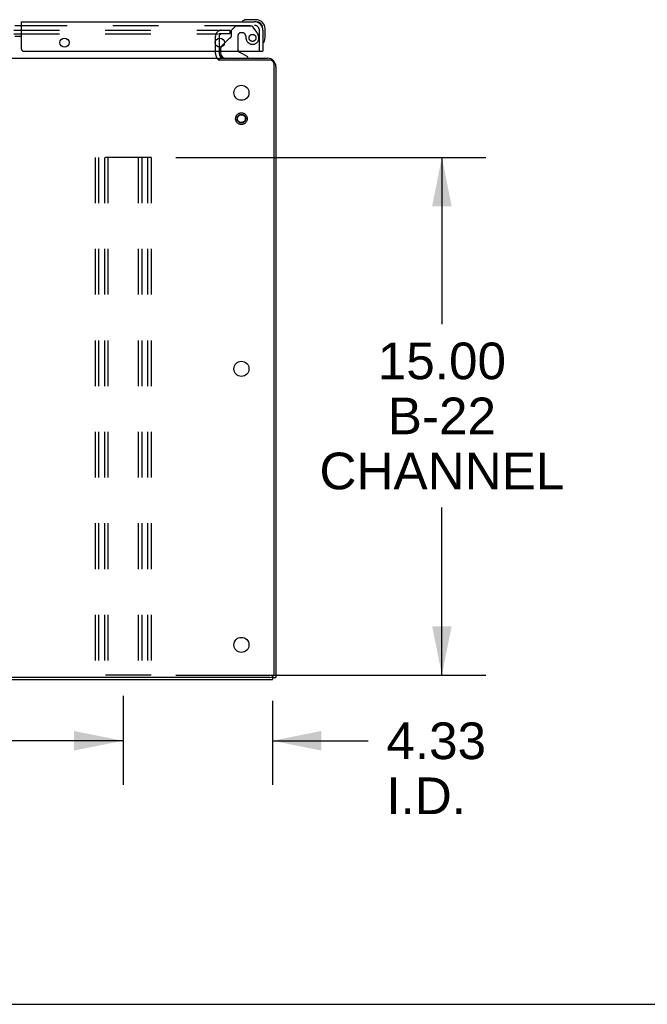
# Model space of a CAD drawing. Header units: inches. Extents: x 0 to 241, y 0 to 156.
# Tile 21 of 70: x 111 to 129, y 0 to 29. Entities that reach past the tile are written whole.
import ezdxf

# ---------------------------------------------------------------- set-up
doc = ezdxf.new("R2010")
doc.units = ezdxf.units.IN
doc.header["$LTSCALE"] = 13.251942
doc.header["$MEASUREMENT"] = 0
doc.linetypes.add('HIDDEN', pattern=[0.2, 0.1, -0.1])
doc.layers.get('0').update_dxf_attribs({"linetype": 'CONTINUOUS'})
for name, color, linetype in [('DEFAULT_2', 8, 'HIDDEN'), ('DIMENSIONS', 7, 'CONTINUOUS'), ('SLAVE_DOOR_ASSEMBLY', 7, 'CONTINUOUS')]:
    doc.layers.add(name, color=color, linetype=linetype)
doc.styles.get("Standard").update_dxf_attribs({"font": 'arial.ttf'})
doc.dimstyles.new('DIMSTYLE_1', dxfattribs={"dimtxt": 1.06299, "dimasz": 1.41732, "dimexe": 0.09, "dimexo": 0.07, "dimgap": 0.0375, "dimtad": 0, "dimtih": 1, "dimtoh": 1, "dimzin": 4, "dimdsep": 46, "dimtxsty": 'Standard', "dimblk": '_FILLED', "dimblk1": '_FILLED', "dimblk2": '_FILLED', "dimcen": 0.09, "dimazin": 1, "dimtfac": 1, "dimtdec": 3, "dimtofl": 0, "dimtmove": 0, "dimatfit": 3, "dimldrblk": '_FILLED', "dimfxl": 0, "dimtolj": 1, "dimtzin": 4, "dimarcsym": 0})

# ---------------------------------------------------------------- blocks, each defined once
blk = doc.blocks.new('_FILLED')
at = {"color": 0, "linetype": 'ByBlock'}
blk.add_solid([(0, 0), (-1, 0.2), (-1, -0.2)], dxfattribs=at)
blk = doc.blocks.new('*D4')
at = {"layer": 'DIMENSIONS', "color": 2, "linetype": 'Continuous'}
for p, q in [((113.651, 8.936), (113.651, 6.361)), ((117.977, 8.797), (117.977, 6.361)), ((113.651, 7.637), (110.817, 7.637)), ((117.977, 7.637), (120.749, 7.637))]:
    blk.add_line(p, q, dxfattribs=at)
at = {"layer": 'DIMENSIONS', "color": 2, "linetype": 'Continuous', "xscale": 1.41732, "yscale": 1.41732, "zscale": 1.41732}
blk.add_blockref('_FILLED', (113.651, 7.637), dxfattribs=at)
at = {"layer": 'DIMENSIONS', "color": 2, "linetype": 'Continuous', "xscale": 1.41732, "yscale": 1.41732, "zscale": 1.41732, "rotation": 180}
blk.add_blockref('_FILLED', (117.977, 7.637), dxfattribs=at)
at = {"layer": 'DIMENSIONS', "color": 2, "linetype": 'Continuous', "insert": (121.28, 8.168), "char_height": 1.063, "width": 2.88865, "attachment_point": 1, "line_spacing_factor": 0.9}
blk.add_mtext('4.33\\PI.D.', dxfattribs=at)
blk = doc.blocks.new('*D5')
at = {"layer": 'DIMENSIONS', "color": 2, "linetype": 'Continuous'}
for p, q in [((87.077, 8.936), (87.077, 6.361)), ((113.651, 8.936), (113.651, 6.361)), ((87.077, 7.637), (96.574, 7.637)), ((113.651, 7.637), (104.154, 7.637))]:
    blk.add_line(p, q, dxfattribs=at)
at = {"layer": 'DIMENSIONS', "color": 2, "linetype": 'Continuous', "xscale": 1.41732, "yscale": 1.41732, "zscale": 1.41732, "rotation": 180}
blk.add_blockref('_FILLED', (87.077, 7.637), dxfattribs=at)
at = {"layer": 'DIMENSIONS', "color": 2, "linetype": 'Continuous', "xscale": 1.41732, "yscale": 1.41732, "zscale": 1.41732}
blk.add_blockref('_FILLED', (113.651, 7.637), dxfattribs=at)
at = {"layer": 'DIMENSIONS', "color": 2, "linetype": 'Continuous', "insert": (100.364, 8.168), "char_height": 1.063, "width": 6.51625, "attachment_point": 2, "line_spacing_factor": 0.9}
blk.add_mtext('26.57 typ.', dxfattribs=at)
blk = doc.blocks.new('*D9')
at = {"layer": 'DIMENSIONS', "color": 2, "linetype": 'Continuous'}
for p, q in [((115.185, 24.54), (124.165, 24.54)), ((122.89, 24.54), (122.89, 19.709)), ((122.89, 9.54), (122.89, 14.394)), ((115.185, 9.54), (124.165, 9.54))]:
    blk.add_line(p, q, dxfattribs=at)
at = {"layer": 'DIMENSIONS', "color": 2, "linetype": 'Continuous', "xscale": 1.41732, "yscale": 1.41732, "zscale": 1.41732}
for p, rotation in [((122.89, 24.54), 90), ((122.89, 9.54), 270)]:
    blk.add_blockref('_FILLED', p, dxfattribs=dict(at, rotation=rotation))
at = {"layer": 'DIMENSIONS', "color": 2, "linetype": 'Continuous', "insert": (122.89, 19.177), "char_height": 1.063, "width": 7.08528, "attachment_point": 2, "line_spacing_factor": 0.9}
blk.add_mtext('15.00\\PB-22\\PCHANNEL', dxfattribs=at)

msp = doc.modelspace()

# ---------------------------------------------------------------- linework, layer by layer
at = {"color": 3, "linetype": 'Continuous'}
for p, q in [((116.435, 28), (116.435, 27.737)), ((48.892, 27.415), (116.404, 27.415)), ((116.435, 27.619), (116.435, 27.557)), ((116.435, 27.415), (117.834, 27.415)), ((117.909, 27.363), (116.453, 27.363)), ((118.029, 9.587), (118.029, 27.243)), ((118.081, 27.168), (118.081, 9.467)), ((117.909, 9.467), (47.387, 9.467)), ((47.319, 9.415), (117.977, 9.415))]:
    msp.add_line(p, q, dxfattribs=at)
at = {"color": 7, "linetype": 'Continuous'}
for p, q in [((116.435, 27.369), (116.435, 27.415)), ((117.977, 9.488), (117.977, 9.415)), ((117.977, 9.467), (118.081, 9.467)), ((0, 0), (240.944, 0))]:
    msp.add_line(p, q, dxfattribs=at)
at = {"color": 3, "linetype": 'Continuous'}
for points in [[(116.404, 27.382), (116.405, 27.381), (116.406, 27.379), (116.408, 27.378), (116.409, 27.376), (116.411, 27.375), (116.412, 27.374), (116.413, 27.373), (116.414, 27.372), (116.415, 27.372), (116.416, 27.372), (116.417, 27.371), (116.418, 27.371), (116.419, 27.371), (116.422, 27.371)], [(116.422, 27.371), (116.423, 27.371), (116.425, 27.371), (116.427, 27.371), (116.428, 27.37), (116.43, 27.37), (116.433, 27.369), (116.436, 27.369), (116.438, 27.368), (116.441, 27.367), (116.444, 27.366), (116.448, 27.365), (116.451, 27.364), (116.453, 27.363)]]:
    msp.add_lwpolyline(points, dxfattribs=at)
for centre in [(117.081, 26.415), (117.081, 18.415), (117.081, 10.415)]:
    msp.add_circle(centre, 0.219, dxfattribs=at)
for centre, radius, start, end in [((116.577, 27.557), 0.142, 180, 270), ((117.834, 27.168), 0.246, 0, 90), ((117.909, 27.243), 0.12, 0, 90), ((117.909, 9.587), 0.12, 270, 360)]:
    msp.add_arc(centre, radius, start, end, dxfattribs=at)
at = {"layer": 'DEFAULT_2', "color": 8, "linetype": 'HIDDEN'}
for p, q in [((83.981, 28.227), (116.42, 28.227)), ((83.981, 28.123), (116.42, 28.123)), ((116.331, 27.557), (116.331, 28.053)), ((116.435, 28.227), (116.747, 28.227)), ((116.747, 28.123), (116.435, 28.123)), ((116.435, 28.053), (116.435, 28)), ((116.747, 28.227), (116.747, 28.123)), ((116.435, 27.737), (116.435, 27.619)), ((114.464, 24.54), (112.839, 24.54)), ((112.839, 24.54), (112.839, 9.54)), ((112.943, 24.54), (112.943, 9.54)), ((113.11, 24.54), (113.11, 9.54)), ((113.214, 24.54), (113.214, 9.54)), ((114.089, 24.54), (114.089, 9.54)), ((114.193, 24.54), (114.193, 9.54)), ((114.36, 24.54), (114.36, 9.54)), ((114.464, 24.54), (114.464, 9.54)), ((114.464, 9.54), (112.839, 9.54))]:
    msp.add_line(p, q, dxfattribs=at)
for radius in [0.169, 0.125, 0.124, 0.114]:
    msp.add_circle((117.081, 25.665), radius, dxfattribs=at)
for centre, radius, start, end in [((116.505, 28.053), 0.174, 90, 180), ((116.505, 28.053), 0.07, 90, 180), ((116.577, 27.557), 0.246, 180, 225.7759)]:
    msp.add_arc(centre, radius, start, end, dxfattribs=at)
at = {"layer": 'SLAVE_DOOR_ASSEMBLY', "color": 7, "linetype": 'Continuous'}
for p, q in [((117.503, 28.533), (117.246, 28.533)), ((110.518, 28.369), (110.706, 28.369)), ((117.117, 28.488), (117.111, 28.486)), ((117.503, 28.473), (117.459, 28.473)), ((117.706, 28.226), (117.706, 28.27)), ((117.766, 28.013), (117.766, 28.27)), ((110.706, 28.049), (110.518, 28.049)), ((116.586, 27.846), (116.506, 27.765)), ((117.719, 27.878), (117.721, 27.884)), ((116.477, 27.619), (116.477, 27.572)), ((117.264, 27.454), (117.025, 27.592)), ((117.264, 27.415), (117.264, 27.454)), ((117.686, 27.619), (117.706, 27.619))]:
    msp.add_line(p, q, dxfattribs=at)
at = {"layer": 'SLAVE_DOOR_ASSEMBLY', "color": 3, "linetype": 'Continuous'}
for p, q in [((110.706, 28.473), (117.459, 28.473)), ((110.706, 27.681), (110.706, 28.473)), ((117.706, 28.226), (117.706, 27.619)), ((110.768, 27.619), (117.686, 27.619))]:
    msp.add_line(p, q, dxfattribs=at)
at = {"layer": 'SLAVE_DOOR_ASSEMBLY', "color": 8, "linetype": 'HIDDEN'}
for p, q in [((110.706, 28.369), (117.459, 28.369)), ((116.91, 28.348), (116.784, 28.222)), ((117.361, 28.348), (116.91, 28.348)), ((117.527, 28.17), (117.426, 28.314)), ((116.725, 27.984), (116.586, 27.846)), ((116.784, 28.222), (116.784, 28.043)), ((116.976, 28.058), (116.976, 27.678)), ((117.107, 28.156), (117.074, 28.156)), ((117.205, 28.069), (117.205, 28.058)), ((117.602, 27.619), (117.602, 28.226)), ((116.477, 27.694), (116.477, 27.619)), ((116.634, 27.415), (117.264, 27.415))]:
    msp.add_line(p, q, dxfattribs=at)
at = {"layer": 'SLAVE_DOOR_ASSEMBLY', "color": 3, "linetype": 'Continuous'}
for centre in [(111.956, 27.869), (116.456, 27.869)]:
    msp.add_circle(centre, 0.133, dxfattribs=at)
at = {"layer": 'SLAVE_DOOR_ASSEMBLY', "color": 8, "linetype": 'HIDDEN'}
msp.add_circle((117.402, 28.006), 0.101, dxfattribs=at)
at = {"layer": 'SLAVE_DOOR_ASSEMBLY', "color": 7, "linetype": 'Continuous'}
for centre, radius, start, end in [((117.246, 28.283), 0.25, 90, 120.8899), ((117.503, 28.27), 0.263, 0, 90), ((117.126, 28.484), 0.015, 120.8899, 173.6204), ((117.126, 28.488), 0.015, 186.3796, 270), ((117.503, 28.27), 0.203, 0, 90), ((117.516, 28.013), 0.25, 329.1101, 360), ((116.577, 27.694), 0.1, 135, 152.9732), ((117.721, 27.893), 0.015, 180, 263.6204), ((117.717, 27.893), 0.015, 276.3796, 329.1101), ((116.634, 27.572), 0.157, 180, 270), ((117.076, 27.678), 0.1, 216.5468, 239.908)]:
    msp.add_arc(centre, radius, start, end, dxfattribs=at)
at = {"layer": 'SLAVE_DOOR_ASSEMBLY', "color": 8, "linetype": 'HIDDEN'}
for centre, radius, start, end in [((117.361, 28.269), 0.079, 35.1, 90), ((117.459, 28.226), 0.142, 0, 90), ((116.796, 27.913), 0.1, 111.6096, 135), ((116.745, 28.043), 0.039, 291.6096, 360), ((117.074, 28.058), 0.098, 90, 180), ((117.107, 28.058), 0.098, 0, 90), ((117.597, 28.069), 0.393, 181.6599, 197.9298), ((117.402, 28.006), 0.187, 197.8482, 16.8439), ((117.211, 27.948), 0.386, 16.8439, 35.1), ((116.577, 27.694), 0.1, 152.9732, 180), ((117.076, 27.678), 0.1, 180, 216.5468)]:
    msp.add_arc(centre, radius, start, end, dxfattribs=at)
at = {"layer": 'SLAVE_DOOR_ASSEMBLY', "color": 3, "linetype": 'Continuous'}
for centre, radius, start, end in [((117.459, 28.226), 0.246, 0, 90), ((110.768, 27.681), 0.0625, 180, 270)]:
    msp.add_arc(centre, radius, start, end, dxfattribs=at)

# ---------------------------------------------------------------- dimensions: what is measured, and where the dimension line sits
at = {"layer": 'DIMENSIONS', "color": 2, "linetype": 'Continuous'}
for base, p1, p2, angle, text, picture, middle in [((122.89, 9.54), (115.115, 24.54), (115.115, 9.54), 270, '<>\\PB-22\\PCHANNEL\\P[]', '*D9', (122.89, 17.051)), ((113.651, 7.637), (117.977, 6.291), (113.651, 9.006), 180, '<>\\PI.D.\\P[]', '*D4', (122.725, 6.84))]:
    dim = msp.add_linear_dim(base=base, p1=p1, p2=p2, angle=angle, text=text, dimstyle='DIMSTYLE_1', dxfattribs=at)
    dim.commit()
    dim.dimension.update_dxf_attribs({"geometry": picture, "text_midpoint": middle, "dimtype": 160})
dim = msp.add_linear_dim(base=(113.651, 7.637), p1=(87.077, 9.006), p2=(113.651, 9.006), text='<> typ.\\P[]', dimstyle='DIMSTYLE_1', dxfattribs=at)
dim.commit()
dim.dimension.update_dxf_attribs({"geometry": '*D5', "text_midpoint": (100.364, 7.637), "dimtype": 160})

doc.saveas('drawing.dxf')
